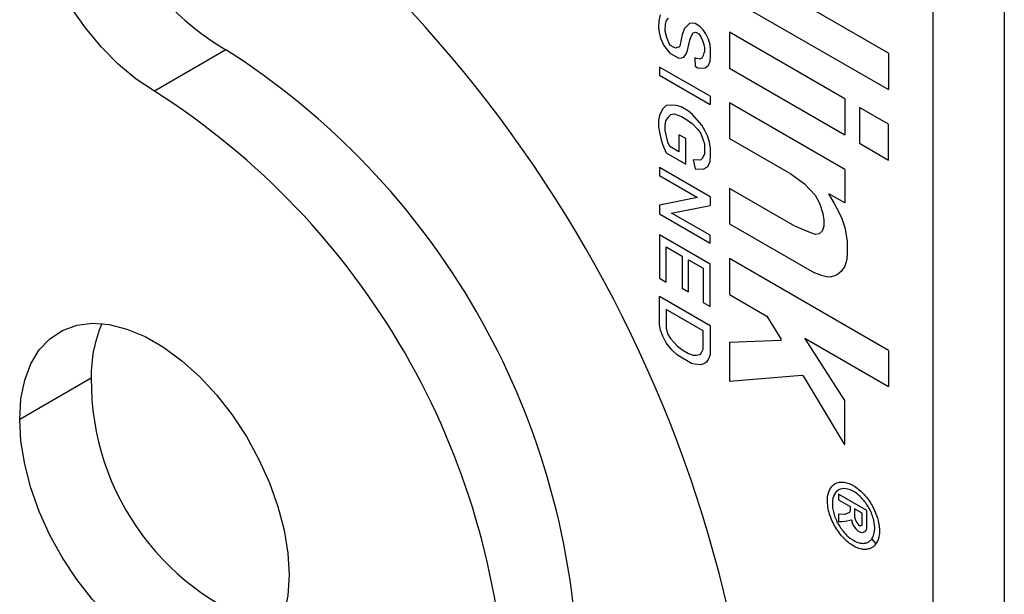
# Model space of a CAD drawing. Header units: inches. Extents: x 0.2 to 10.8, y 0.2 to 8.2.
# Tile 12 of 16: x 9.591 to 10.076, y 5.536 to 5.819. Entities that reach past the tile are written whole.
import ezdxf

# ---------------------------------------------------------------- set-up
doc = ezdxf.new("R2010")
doc.units = ezdxf.units.IN
doc.header["$MEASUREMENT"] = 0

msp = doc.modelspace()

# ---------------------------------------------------------------- linework, layer by layer
for p, q in [((10.07566722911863, 6.36999442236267), (10.07566722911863, 5.213228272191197)), ((10.04045331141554, 6.349665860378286), (10.04045331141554, 5.19289971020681)), ((10.01870767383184, 5.802535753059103), (9.940465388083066, 5.847704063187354)), ((9.940465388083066, 5.829862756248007), (10.01870767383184, 5.784694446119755)), ((9.906254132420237, 5.821404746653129), (9.905618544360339, 5.818537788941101)), ((9.909473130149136, 5.818705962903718), (9.910373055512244, 5.819867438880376)), ((9.905618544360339, 5.818537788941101), (9.905515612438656, 5.815083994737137)), ((9.905515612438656, 5.815083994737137), (9.905835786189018, 5.812728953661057)), ((9.908764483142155, 5.813441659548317), (9.908871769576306, 5.81704156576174)), ((9.908871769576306, 5.81704156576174), (9.909473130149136, 5.818705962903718)), ((9.918271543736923, 5.814750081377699), (9.91722021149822, 5.811840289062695)), ((9.920910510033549, 5.817321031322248), (9.918271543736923, 5.814750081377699)), ((9.923470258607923, 5.81716071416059), (9.920910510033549, 5.817321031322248)), ((9.924798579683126, 5.816393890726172), (9.923470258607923, 5.81716071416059)), ((9.92595844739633, 5.815485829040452), (9.924798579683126, 5.816393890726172)), ((9.927429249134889, 5.814050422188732), (9.92595844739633, 5.815485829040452)), ((9.905835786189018, 5.812728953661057), (9.906508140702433, 5.809989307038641)), ((9.906508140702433, 5.809989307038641), (9.90809782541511, 5.806433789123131)), ((9.909546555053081, 5.810254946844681), (9.908764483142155, 5.813441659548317)), ((9.910568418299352, 5.807645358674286), (9.909546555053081, 5.810254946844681)), ((9.91722021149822, 5.811840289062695), (9.915921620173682, 5.805982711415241)), ((9.920849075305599, 5.808925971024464), (9.921508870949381, 5.810752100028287)), ((9.921508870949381, 5.810752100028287), (9.92256993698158, 5.812615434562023)), ((9.92256993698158, 5.812615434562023), (9.92370238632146, 5.812871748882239)), ((9.92370238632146, 5.812871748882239), (9.924261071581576, 5.812762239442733)), ((9.924261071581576, 5.812762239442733), (9.925378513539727, 5.812117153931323)), ((9.925378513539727, 5.812117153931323), (9.926433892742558, 5.810289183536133)), ((9.926433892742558, 5.810289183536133), (9.927084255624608, 5.808834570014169)), ((9.928787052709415, 5.812099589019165), (9.927429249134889, 5.814050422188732)), ((9.930129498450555, 5.809417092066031), (9.928787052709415, 5.812099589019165)), ((9.930846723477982, 5.806662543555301), (9.930129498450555, 5.809417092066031)), ((9.997120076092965, 5.780124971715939), (9.940465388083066, 5.812831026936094)), ((9.940465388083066, 5.812831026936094), (9.940465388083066, 5.795141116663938)), ((9.90809782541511, 5.806433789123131), (9.911079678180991, 5.802583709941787)), ((9.911440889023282, 5.80639183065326), (9.910568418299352, 5.807645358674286)), ((9.912828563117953, 5.805590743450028), (9.911440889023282, 5.80639183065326)), ((9.913923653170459, 5.805108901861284), (9.912828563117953, 5.805590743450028)), ((9.914917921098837, 5.805467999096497), (9.913923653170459, 5.805108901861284)), ((9.915364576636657, 5.805440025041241), (9.914917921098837, 5.805467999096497)), ((9.915921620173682, 5.805982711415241), (9.915364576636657, 5.805440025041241)), ((9.919577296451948, 5.803189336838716), (9.920849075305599, 5.808925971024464)), ((9.927084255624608, 5.808834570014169), (9.927735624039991, 5.80677084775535)), ((9.927735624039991, 5.80677084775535), (9.928108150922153, 5.805252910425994)), ((9.928108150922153, 5.805252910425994), (9.928108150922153, 5.803076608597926)), ((9.931084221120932, 5.804218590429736), (9.930846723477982, 5.806662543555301)), ((9.692651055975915, 5.804231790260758), (9.657437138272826, 5.783903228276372)), ((9.911079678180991, 5.802583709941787), (9.915434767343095, 5.800069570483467)), ((9.915434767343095, 5.800069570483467), (9.91686108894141, 5.800208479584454)), ((9.91686108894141, 5.800208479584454), (9.917908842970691, 5.800655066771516)), ((9.917908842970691, 5.800655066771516), (9.91875895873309, 5.80175225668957)), ((9.91875895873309, 5.80175225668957), (9.919577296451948, 5.803189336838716)), ((9.924395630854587, 5.79999663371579), (9.923317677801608, 5.800309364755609)), ((9.923317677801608, 5.800309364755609), (9.92362283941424, 5.796179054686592)), ((9.92577097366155, 5.799613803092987), (9.924395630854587, 5.79999663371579)), ((9.926759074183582, 5.80018440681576), (9.92577097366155, 5.799613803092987)), ((9.927429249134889, 5.801433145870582), (9.926759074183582, 5.80018440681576)), ((9.927875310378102, 5.802667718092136), (9.927429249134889, 5.801433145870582)), ((9.928108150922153, 5.803076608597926), (9.927875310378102, 5.802667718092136)), ((9.930846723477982, 5.79867161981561), (9.931084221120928, 5.800989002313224)), ((9.931084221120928, 5.800989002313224), (9.931084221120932, 5.804218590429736)), ((10.01870767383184, 5.802535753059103), (10.01870767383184, 5.784694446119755)), ((9.930846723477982, 5.781372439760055), (9.905910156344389, 5.795768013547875)), ((9.905910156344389, 5.795768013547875), (9.905910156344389, 5.791777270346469)), ((9.92362283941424, 5.796179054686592), (9.924931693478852, 5.795423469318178)), ((9.924931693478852, 5.795423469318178), (9.926313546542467, 5.795190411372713)), ((9.926313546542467, 5.795190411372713), (9.928406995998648, 5.795394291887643)), ((9.928406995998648, 5.795394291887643), (9.930129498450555, 5.796686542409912)), ((9.930129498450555, 5.796686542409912), (9.930846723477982, 5.79867161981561)), ((9.940465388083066, 5.795141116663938), (9.997120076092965, 5.762435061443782)), ((9.905910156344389, 5.791777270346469), (9.930846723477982, 5.777381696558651)), ((9.930846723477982, 5.781372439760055), (9.930846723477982, 5.777381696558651)), ((9.90919207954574, 5.77679737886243), (9.907400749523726, 5.77499408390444)), ((9.911730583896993, 5.777002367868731), (9.90919207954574, 5.77679737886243)), ((9.914415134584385, 5.776881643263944), (9.911730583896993, 5.777002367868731)), ((9.916575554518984, 5.77616191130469), (9.914415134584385, 5.776881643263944)), ((9.920234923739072, 5.774049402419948), (9.916575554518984, 5.77616191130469)), ((9.997120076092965, 5.745365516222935), (9.940465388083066, 5.778071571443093)), ((9.940465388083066, 5.778071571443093), (9.940465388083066, 5.760562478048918)), ((9.997120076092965, 5.780124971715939), (9.997120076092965, 5.762435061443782)), ((10.01870767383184, 5.767662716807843), (10.00438666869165, 5.775930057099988)), ((10.00438666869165, 5.775930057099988), (10.00438666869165, 5.758240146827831)), ((9.905910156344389, 5.771833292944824), (9.905515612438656, 5.769501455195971)), ((9.907400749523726, 5.77499408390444), (9.905910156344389, 5.771833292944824)), ((9.909176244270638, 5.769276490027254), (9.910230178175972, 5.770978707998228)), ((9.910230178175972, 5.770978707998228), (9.911610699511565, 5.772368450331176)), ((9.911610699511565, 5.772368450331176), (9.913217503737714, 5.772708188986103)), ((9.913217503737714, 5.772708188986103), (9.916861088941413, 5.771382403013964)), ((9.916861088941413, 5.771382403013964), (9.919790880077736, 5.769691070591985)), ((9.922251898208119, 5.772437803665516), (9.920234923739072, 5.774049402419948)), ((9.926759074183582, 5.767094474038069), (9.922251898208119, 5.772437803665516)), ((9.905515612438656, 5.769501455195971), (9.905515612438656, 5.766394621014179)), ((9.905515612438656, 5.766394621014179), (9.905910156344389, 5.763701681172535)), ((9.908781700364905, 5.766944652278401), (9.909176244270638, 5.769276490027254)), ((9.908781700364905, 5.764509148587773), (9.908781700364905, 5.766944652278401)), ((9.919790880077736, 5.769691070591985), (9.922045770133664, 5.767925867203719)), ((9.922045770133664, 5.767925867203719), (9.924931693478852, 5.765025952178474)), ((9.928543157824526, 5.764214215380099), (9.926759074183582, 5.767094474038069)), ((10.01870767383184, 5.749972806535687), (10.01870767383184, 5.767662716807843)), ((9.905910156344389, 5.763701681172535), (9.906655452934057, 5.760535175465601)), ((9.910122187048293, 5.75881388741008), (9.908781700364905, 5.764509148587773)), ((9.918887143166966, 5.76051608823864), (9.915495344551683, 5.762474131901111)), ((9.915495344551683, 5.762474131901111), (9.915495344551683, 5.754093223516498)), ((9.924931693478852, 5.765025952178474), (9.926313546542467, 5.763064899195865)), ((9.926313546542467, 5.763064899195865), (9.927363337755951, 5.760331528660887)), ((9.92954244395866, 5.761947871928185), (9.928543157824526, 5.764214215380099)), ((9.930543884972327, 5.758861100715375), (9.92954244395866, 5.761947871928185)), ((9.906655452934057, 5.760535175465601), (9.90760494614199, 5.757309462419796)), ((9.90760494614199, 5.757309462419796), (9.909295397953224, 5.753475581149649)), ((9.911079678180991, 5.756642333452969), (9.910122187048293, 5.75881388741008)), ((9.915495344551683, 5.754093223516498), (9.911079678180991, 5.756642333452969)), ((9.918887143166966, 5.7479383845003), (9.918887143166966, 5.76051608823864)), ((9.927363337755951, 5.760331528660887), (9.928072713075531, 5.757921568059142)), ((9.928072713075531, 5.757921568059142), (9.928072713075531, 5.752842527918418)), ((9.931084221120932, 5.755597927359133), (9.930543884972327, 5.758861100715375)), ((9.940465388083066, 5.760562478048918), (9.970600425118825, 5.743165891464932)), ((10.00438666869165, 5.758240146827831), (10.01870767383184, 5.749972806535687)), ((9.909295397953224, 5.753475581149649), (9.918887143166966, 5.7479383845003)), ((9.92751517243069, 5.75194203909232), (9.927084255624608, 5.750846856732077)), ((9.928072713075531, 5.752842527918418), (9.92751517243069, 5.75194203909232)), ((9.930846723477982, 5.749112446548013), (9.931084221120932, 5.752319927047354)), ((9.931084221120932, 5.752319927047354), (9.931084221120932, 5.755597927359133)), ((9.926213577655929, 5.749970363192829), (9.92256993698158, 5.750134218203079)), ((9.92256993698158, 5.750134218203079), (9.92362283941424, 5.745712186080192)), ((9.927084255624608, 5.750846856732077), (9.926213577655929, 5.749970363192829)), ((9.927429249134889, 5.745541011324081), (9.929657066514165, 5.74658978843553)), ((9.929657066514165, 5.74658978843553), (9.930846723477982, 5.749112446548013)), ((9.930846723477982, 5.731952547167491), (9.905910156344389, 5.746348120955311)), ((9.905910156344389, 5.746348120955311), (9.905910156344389, 5.742426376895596)), ((9.905910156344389, 5.742426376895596), (9.924702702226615, 5.731577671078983)), ((9.92362283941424, 5.745712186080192), (9.927429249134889, 5.745541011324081)), ((9.970600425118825, 5.743165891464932), (9.977263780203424, 5.738248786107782)), ((9.997120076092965, 5.745365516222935), (9.997120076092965, 5.728898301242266)), ((9.977263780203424, 5.738248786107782), (9.982537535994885, 5.732690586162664)), ((9.930846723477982, 5.731952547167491), (9.930846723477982, 5.727628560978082)), ((9.972622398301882, 5.717425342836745), (9.940465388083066, 5.735989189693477)), ((9.940465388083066, 5.735989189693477), (9.940465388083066, 5.718615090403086)), ((9.982537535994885, 5.732690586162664), (9.984747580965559, 5.728824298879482)), ((9.989243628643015, 5.733445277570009), (9.989243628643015, 5.733010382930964)), ((9.997120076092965, 5.728898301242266), (9.989243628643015, 5.733445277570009)), ((9.989243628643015, 5.733010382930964), (9.990087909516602, 5.731767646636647)), ((9.924702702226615, 5.731577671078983), (9.905910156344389, 5.72777696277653)), ((9.905910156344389, 5.72777696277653), (9.905910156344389, 5.723480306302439)), ((9.911926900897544, 5.723920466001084), (9.930846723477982, 5.727628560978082)), ((9.984747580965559, 5.728824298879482), (9.986385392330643, 5.723673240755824)), ((9.990087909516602, 5.731767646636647), (9.992016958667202, 5.728554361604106)), ((9.992016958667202, 5.728554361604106), (9.9940634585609, 5.72470068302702)), ((9.905910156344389, 5.723480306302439), (9.930846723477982, 5.709084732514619)), ((9.930846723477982, 5.712998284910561), (9.911926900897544, 5.723920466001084)), ((9.986385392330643, 5.723673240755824), (9.98690123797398, 5.720412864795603)), ((9.9940634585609, 5.72470068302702), (9.995716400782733, 5.721237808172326)), ((9.940465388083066, 5.718615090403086), (9.982343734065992, 5.694439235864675)), ((9.98040154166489, 5.714114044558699), (9.972622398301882, 5.717425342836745)), ((9.98690123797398, 5.717476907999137), (9.98611732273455, 5.714942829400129)), ((9.98690123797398, 5.720412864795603), (9.98690123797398, 5.717476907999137)), ((9.995716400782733, 5.721237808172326), (9.997120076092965, 5.716823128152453)), ((9.930846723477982, 5.698804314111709), (9.905910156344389, 5.713199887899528)), ((9.905910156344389, 5.713199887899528), (9.905910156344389, 5.691909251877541)), ((9.930846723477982, 5.709084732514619), (9.930846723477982, 5.712998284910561)), ((9.982684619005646, 5.713326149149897), (9.98040154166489, 5.714114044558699)), ((9.984628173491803, 5.713758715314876), (9.982684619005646, 5.713326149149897)), ((9.98611732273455, 5.714942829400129), (9.984628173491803, 5.713758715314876)), ((9.997120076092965, 5.716823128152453), (9.998420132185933, 5.710103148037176)), ((9.998420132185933, 5.710103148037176), (9.998420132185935, 5.70420087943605)), ((9.909295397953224, 5.68995499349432), (9.909295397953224, 5.707290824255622)), ((9.909295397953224, 5.707290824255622), (9.917163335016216, 5.702748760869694)), ((9.998420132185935, 5.70420087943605), (9.998130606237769, 5.701031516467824)), ((9.917163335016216, 5.702748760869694), (9.917163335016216, 5.686969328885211)), ((9.92023492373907, 5.685196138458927), (9.92023492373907, 5.70097557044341)), ((9.92023492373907, 5.70097557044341), (9.927429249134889, 5.696822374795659)), ((9.930846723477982, 5.677881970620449), (9.930846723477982, 5.698804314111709)), ((10.01870767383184, 5.656361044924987), (9.940413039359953, 5.701559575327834)), ((9.940413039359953, 5.701559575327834), (9.940413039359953, 5.683803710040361)), ((9.998130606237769, 5.701031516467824), (9.997120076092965, 5.697764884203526)), ((9.927429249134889, 5.696822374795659), (9.927429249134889, 5.679854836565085)), ((9.985854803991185, 5.693227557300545), (9.982343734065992, 5.694439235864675)), ((9.988247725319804, 5.692541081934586), (9.985854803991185, 5.693227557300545)), ((9.993697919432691, 5.69377436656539), (9.992285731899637, 5.69298302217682)), ((9.995385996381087, 5.695116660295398), (9.993697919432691, 5.69377436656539)), ((9.997120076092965, 5.697764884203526), (9.995385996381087, 5.695116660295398)), ((9.905910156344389, 5.691909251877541), (9.909295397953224, 5.68995499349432)), ((9.989875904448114, 5.692446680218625), (9.988247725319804, 5.692541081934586)), ((9.992285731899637, 5.69298302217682), (9.989875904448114, 5.692446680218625)), ((9.917163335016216, 5.686969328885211), (9.92023492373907, 5.685196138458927)), ((9.940413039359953, 5.683803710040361), (9.958790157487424, 5.673194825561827)), ((9.930846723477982, 5.668396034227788), (9.905910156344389, 5.682791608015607)), ((9.905910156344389, 5.678459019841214), (9.905910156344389, 5.682791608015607)), ((9.927429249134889, 5.679854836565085), (9.930846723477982, 5.677881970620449)), ((9.905939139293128, 5.668987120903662), (9.905910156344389, 5.678459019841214)), ((9.927429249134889, 5.666036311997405), (9.909295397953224, 5.676504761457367)), ((9.909295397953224, 5.676504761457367), (9.909295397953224, 5.667395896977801)), ((9.906508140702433, 5.666292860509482), (9.905939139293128, 5.668987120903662)), ((9.958790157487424, 5.673194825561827), (9.965691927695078, 5.66203834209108)), ((9.90760494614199, 5.663280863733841), (9.906508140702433, 5.666292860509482)), ((9.909295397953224, 5.667395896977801), (9.909908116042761, 5.664441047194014)), ((9.909908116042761, 5.664441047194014), (9.911440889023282, 5.662265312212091)), ((9.927429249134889, 5.656927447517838), (9.927429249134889, 5.666036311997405)), ((9.930846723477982, 5.668396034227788), (9.930846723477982, 5.654222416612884)), ((9.909295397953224, 5.659994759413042), (9.90760494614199, 5.663280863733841)), ((9.912092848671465, 5.656661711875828), (9.909295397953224, 5.659994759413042)), ((9.911440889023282, 5.662265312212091), (9.912828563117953, 5.660572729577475)), ((9.912828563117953, 5.660572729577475), (9.914917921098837, 5.658424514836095)), ((9.965691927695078, 5.661297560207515), (9.940413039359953, 5.660199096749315)), ((9.940413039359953, 5.660199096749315), (9.940413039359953, 5.641149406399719)), ((9.965691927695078, 5.66203834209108), (9.965691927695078, 5.661297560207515)), ((9.997120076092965, 5.631693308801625), (9.977586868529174, 5.662343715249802)), ((9.977586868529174, 5.662343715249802), (10.01870767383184, 5.638605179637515)), ((9.914917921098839, 5.653923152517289), (9.912092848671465, 5.656661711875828)), ((9.914917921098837, 5.658424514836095), (9.917475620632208, 5.65646662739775)), ((9.917475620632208, 5.65646662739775), (9.92023492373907, 5.654873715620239)), ((9.92023492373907, 5.654873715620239), (9.922630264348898, 5.65397227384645)), ((9.92508556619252, 5.654233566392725), (9.926102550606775, 5.65452191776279)), ((9.926102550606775, 5.65452191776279), (9.926832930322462, 5.655616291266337)), ((9.926832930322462, 5.655616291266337), (9.927429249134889, 5.656927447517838)), ((10.01870767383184, 5.656361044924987), (10.01870767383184, 5.638605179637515)), ((9.921804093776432, 5.649947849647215), (9.914917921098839, 5.653923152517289)), ((9.9232297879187, 5.649582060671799), (9.921804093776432, 5.649947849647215)), ((9.922630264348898, 5.65397227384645), (9.92408575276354, 5.654074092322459)), ((9.92493169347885, 5.64937907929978), (9.9232297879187, 5.649582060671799)), ((9.92408575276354, 5.654074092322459), (9.92508556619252, 5.654233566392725)), ((9.928072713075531, 5.649854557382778), (9.926313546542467, 5.649288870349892)), ((9.929059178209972, 5.650491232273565), (9.928072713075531, 5.649854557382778)), ((9.930129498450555, 5.652197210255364), (9.929059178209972, 5.650491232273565)), ((9.930846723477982, 5.654222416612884), (9.930129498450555, 5.652197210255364)), ((9.926313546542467, 5.649288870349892), (9.92493169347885, 5.64937907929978)), ((9.626359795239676, 5.642720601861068), (9.591145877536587, 5.622392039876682)), ((9.940413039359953, 5.641149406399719), (9.975988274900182, 5.644216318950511)), ((9.975988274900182, 5.644216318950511), (9.976655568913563, 5.643831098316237)), ((9.976655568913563, 5.643831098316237), (9.996829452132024, 5.610162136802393)), ((9.997120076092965, 5.609994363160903), (9.997120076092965, 5.631693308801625)), ((9.996829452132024, 5.610162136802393), (9.997120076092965, 5.609994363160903)), ((10.0080461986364, 5.577570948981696), (9.994094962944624, 5.585624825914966)), ((9.994094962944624, 5.585624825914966), (9.994094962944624, 5.582874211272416)), ((9.994094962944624, 5.582874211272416), (9.999892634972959, 5.579527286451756)), ((9.999892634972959, 5.577540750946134), (9.999530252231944, 5.576615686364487)), ((9.999892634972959, 5.579527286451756), (9.999892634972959, 5.577540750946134)), ((10.00564992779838, 5.57620367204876), (10.0019410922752, 5.578344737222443)), ((10.0019410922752, 5.578344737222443), (10.0019410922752, 5.574423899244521)), ((10.00803759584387, 5.568537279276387), (10.0080461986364, 5.577570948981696)), ((9.997120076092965, 5.575623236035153), (9.99409496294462, 5.575802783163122)), ((9.99409496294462, 5.575802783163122), (9.99409496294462, 5.57223828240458)), ((9.99409496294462, 5.57223828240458), (9.995716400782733, 5.572142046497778)), ((9.995716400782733, 5.572142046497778), (9.997448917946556, 5.572351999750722)), ((9.999530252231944, 5.576615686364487), (9.997120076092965, 5.575623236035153)), ((9.997448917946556, 5.572351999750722), (10.00026739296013, 5.573022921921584)), ((10.00026739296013, 5.573022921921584), (10.00059156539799, 5.572835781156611)), ((10.00059156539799, 5.572835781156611), (10.00067535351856, 5.572004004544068)), ((10.00067535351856, 5.572004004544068), (10.00126363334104, 5.570149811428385)), ((10.0019410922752, 5.574423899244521), (10.00223451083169, 5.573276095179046)), ((10.00223451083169, 5.573276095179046), (10.00286932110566, 5.571871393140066)), ((10.00564992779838, 5.570340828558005), (10.00564992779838, 5.57620367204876)), ((10.00126363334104, 5.570149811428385), (10.00261855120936, 5.568549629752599)), ((10.00261855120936, 5.568549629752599), (10.00362796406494, 5.56753686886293)), ((10.00286932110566, 5.571871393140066), (10.00385197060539, 5.570561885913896)), ((10.00362796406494, 5.56753686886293), (10.00481963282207, 5.566848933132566)), ((10.00385197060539, 5.570561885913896), (10.00438666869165, 5.570253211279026)), ((10.00438666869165, 5.570253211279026), (10.00510320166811, 5.570210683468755)), ((10.00510320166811, 5.570210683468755), (10.00564992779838, 5.570340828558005)), ((10.00665320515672, 5.567038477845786), (10.00738513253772, 5.567472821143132)), ((10.00738513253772, 5.567472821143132), (10.00803759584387, 5.568537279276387)), ((10.00481963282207, 5.566848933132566), (10.00564992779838, 5.566799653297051)), ((10.00564992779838, 5.566799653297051), (10.00665320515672, 5.567038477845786)), ((10.01252814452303, 5.561201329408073), (10.01053130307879, 5.563675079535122)), ((10.01253981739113, 5.561218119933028), (10.01054085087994, 5.563688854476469))]:
    msp.add_line(p, q)
at = {"flags": 128}
for points in [[(9.657437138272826, 5.783903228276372), (9.648514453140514, 5.789791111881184), (9.639773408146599, 5.797032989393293), (9.631391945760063, 5.805481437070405), (9.623540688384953, 5.814964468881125), (9.61637946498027, 5.825289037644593), (9.610054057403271, 5.836244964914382), (9.604693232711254, 5.847609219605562), (9.60040612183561, 5.859150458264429), (9.597279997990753, 5.87063373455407), (9.595378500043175, 5.881825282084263), (9.594740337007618, 5.892497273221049), (9.595378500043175, 5.902432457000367), (9.597279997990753, 5.911428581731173), (9.60040612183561, 5.919302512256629), (9.604693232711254, 5.925893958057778), (9.610054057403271, 5.931068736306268), (9.61637946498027, 5.934721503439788), (9.623540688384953, 5.936777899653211), (9.631391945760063, 5.937196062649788), (9.639773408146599, 5.935967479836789), (9.648514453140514, 5.933117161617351), (9.657437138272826, 5.928703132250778)], [(9.591145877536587, 5.622392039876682), (9.591763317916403, 5.63245925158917), (9.59360413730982, 5.641626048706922), (9.596634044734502, 5.649721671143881), (9.600796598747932, 5.656595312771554), (9.606014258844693, 5.662118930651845), (9.612189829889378, 5.66618963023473), (9.61920827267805, 5.668731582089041), (9.626938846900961, 5.66969743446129), (9.635237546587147, 5.669069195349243), (9.643949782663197, 5.666858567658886), (9.652913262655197, 5.663106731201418), (9.661961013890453, 5.657883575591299), (9.670924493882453, 5.651286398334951), (9.679636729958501, 5.643438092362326), (9.68793542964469, 5.634484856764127), (9.695666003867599, 5.624593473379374), (9.702684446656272, 5.613948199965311), (9.708860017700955, 5.60274733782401), (9.714077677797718, 5.59119953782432), (9.718240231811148, 5.579519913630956), (9.721270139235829, 5.567926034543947), (9.723110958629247, 5.556633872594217), (9.723728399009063, 5.545853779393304)], [(9.723728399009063, 5.545853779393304), (9.723110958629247, 5.535786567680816), (9.721270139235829, 5.526619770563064), (9.718240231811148, 5.518524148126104), (9.714077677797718, 5.511650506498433), (9.708860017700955, 5.506126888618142), (9.70268444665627, 5.502056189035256), (9.695666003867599, 5.499514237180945), (9.687935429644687, 5.498548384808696), (9.679636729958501, 5.499176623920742), (9.670924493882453, 5.501387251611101), (9.661961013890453, 5.505139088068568), (9.652913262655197, 5.510362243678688), (9.643949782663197, 5.516959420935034), (9.635237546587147, 5.524807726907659), (9.626938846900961, 5.533760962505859), (9.61920827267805, 5.543652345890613), (9.612189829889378, 5.554297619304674), (9.606014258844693, 5.565498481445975), (9.600796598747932, 5.577046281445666), (9.596634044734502, 5.588725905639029), (9.59360413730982, 5.600319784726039), (9.591763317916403, 5.611611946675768), (9.591145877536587, 5.622392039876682)]]:
    msp.add_lwpolyline(points, dxfattribs=at)
for centre, radius, start, end in [((9.753669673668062, 5.910190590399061), 0.1222723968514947, 167.3620335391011, 240.0636005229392), ((9.307975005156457, 5.382379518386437), 0.6485316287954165, 2.605478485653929, 57.39452165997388), ((9.491473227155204, 5.488312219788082), 0.3745366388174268, 2.489016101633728, 57.51098404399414), ((9.45625930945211, 5.467983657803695), 0.3745366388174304, 2.48901610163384, 57.51098404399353), ((9.689967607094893, 5.644199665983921), 0.063625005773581, 156.5343955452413, 181.3320512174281), ((9.753536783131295, 5.641298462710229), 0.1271849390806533, 179.3593245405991, 254.0018261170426)]:
    msp.add_arc(centre, radius, start, end)
for points, knots in [([(10.01252814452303, 5.561201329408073), (10.01224428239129, 5.560838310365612), (10.01167806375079, 5.560114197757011), (10.0106160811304, 5.559319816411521), (10.00917613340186, 5.558641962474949), (10.00724299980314, 5.558318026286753), (10.00397838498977, 5.558759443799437), (9.999648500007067, 5.560948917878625), (9.9948748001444, 5.565612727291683), (9.991038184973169, 5.571625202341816), (9.98868071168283, 5.578354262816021), (9.988365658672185, 5.584543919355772), (9.990013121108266, 5.589109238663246), (9.99330075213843, 5.591642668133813), (9.997948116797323, 5.59168473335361), (10.00315074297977, 5.589048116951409), (10.00792817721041, 5.584389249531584), (10.0117685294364, 5.578381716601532), (10.01372248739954, 5.572791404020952), (10.01430126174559, 5.568473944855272), (10.01418510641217, 5.565587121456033), (10.01362979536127, 5.563087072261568), (10.01290361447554, 5.561841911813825), (10.01253981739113, 5.561218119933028)], [0, 0, 0, 0, 0.02009034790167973, 0.04007413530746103, 0.06027047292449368, 0.09276729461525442, 0.1255049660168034, 0.1903927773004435, 0.2503441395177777, 0.310295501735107, 0.3751833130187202, 0.4400711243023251, 0.5000224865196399, 0.5599738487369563, 0.6248616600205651, 0.6897494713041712, 0.7497008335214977, 0.8096521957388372, 0.8745400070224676, 0.9070376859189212, 0.9397746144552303, 0.9698287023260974, 1, 1, 1, 1]), ([(10.01054085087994, 5.563688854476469), (10.01074373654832, 5.56401849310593), (10.01114855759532, 5.564676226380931), (10.01156561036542, 5.565875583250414), (10.01188918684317, 5.567476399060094), (10.0119670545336, 5.569590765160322), (10.01149855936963, 5.573100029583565), (10.00990223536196, 5.577656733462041), (10.00677616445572, 5.582541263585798), (10.00288857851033, 5.586327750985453), (9.99865671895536, 5.58846784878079), (9.99487803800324, 5.588428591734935), (9.9922065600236, 5.586363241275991), (9.990869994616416, 5.582646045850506), (9.991130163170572, 5.577609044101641), (9.993051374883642, 5.57213521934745), (9.996174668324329, 5.567246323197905), (10.00005947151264, 5.563455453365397), (10.00357428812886, 5.561682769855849), (10.00623218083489, 5.561320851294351), (10.00797817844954, 5.56162401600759), (10.00946319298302, 5.562378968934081), (10.01017470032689, 5.563242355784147), (10.01053130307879, 5.563675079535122)], [0, 0, 0, 0, 0.02007783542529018, 0.04006162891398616, 0.06026990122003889, 0.09273907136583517, 0.1255043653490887, 0.1903921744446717, 0.2503435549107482, 0.3102949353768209, 0.3751827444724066, 0.4400705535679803, 0.5000219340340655, 0.5599733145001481, 0.6248611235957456, 0.6897489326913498, 0.749700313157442, 0.8096516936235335, 0.8745395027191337, 0.9070098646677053, 0.9397741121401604, 0.9698151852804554, 1, 1, 1, 1])]:
    msp.add_open_spline(points, degree=3, knots=knots)

doc.saveas('drawing.dxf')
